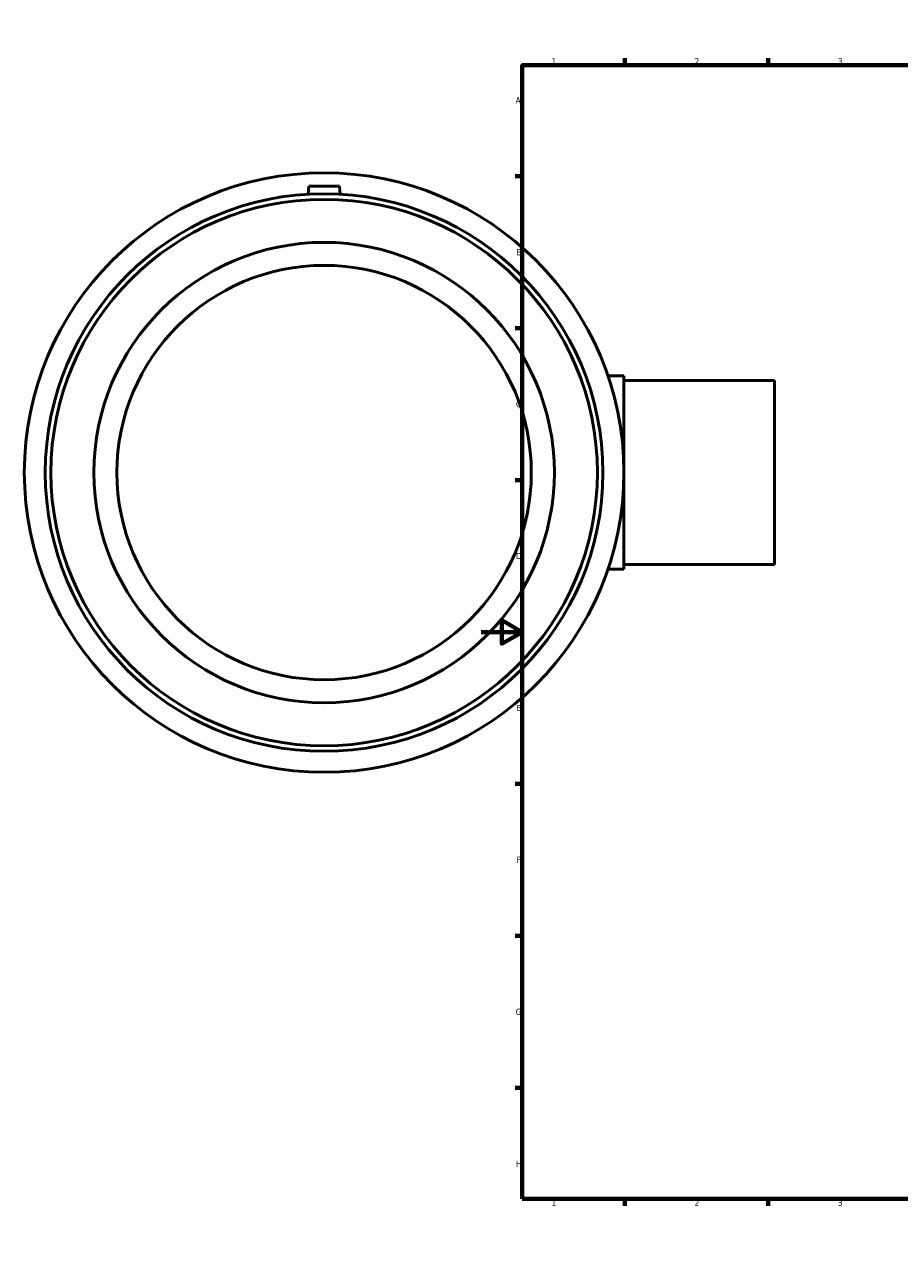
# Model space of a CAD drawing. Header units: millimetres. Extents: x -402 to 1605, y -275 to 1279.
# Tile 1 of 6: x -223 to 204, y 0 to 594. Entities that reach past the tile are written whole.
import ezdxf

# ---------------------------------------------------------------- set-up
doc = ezdxf.new("R2010")
doc.units = ezdxf.units.MM
doc.layers.add('Border (ANSI)', color=7, linetype='Continuous', lineweight=70)
doc.layers.add('Visible (ANSI)', color=7, linetype='Continuous', lineweight=50)
doc.styles.add('Note Text (ANSI)', font='tahoma.ttf')

# ---------------------------------------------------------------- blocks, each defined once
blk = doc.blocks.new('Borders Default Border')
at = {"layer": 'Border (ANSI)'}
for p, q in [((70.08, 574), (70.08, 577.45)), ((140.17, 574), (140.17, 577.45)), ((210.25, 574), (210.25, 577.45)), ((280.33, 574), (280.33, 577.45)), ((350.42, 574), (350.42, 577.45)), ((490.58, 574), (490.58, 577.45)), ((560.67, 574), (560.67, 577.45)), ((630.75, 574), (630.75, 577.45)), ((700.83, 574), (700.83, 577.45)), ((770.92, 574), (770.92, 577.45)), ((20, 519.75), (16.55, 519.75)), ((821, 519.75), (824.45, 519.75)), ((20, 445.5), (16.55, 445.5)), ((821, 445.5), (824.45, 445.5)), ((20, 371.25), (16.55, 371.25)), ((821, 371.25), (824.45, 371.25)), ((20, 222.75), (16.55, 222.75)), ((821, 222.75), (824.45, 222.75)), ((20, 148.5), (16.55, 148.5)), ((821, 148.5), (824.45, 148.5)), ((20, 74.25), (16.55, 74.25)), ((821, 74.25), (824.45, 74.25)), ((70.08, 20), (70.08, 16.55)), ((140.17, 20), (140.17, 16.55)), ((210.25, 20), (210.25, 16.55)), ((280.33, 20), (280.33, 16.55)), ((350.42, 20), (350.42, 16.55)), ((490.58, 20), (490.58, 16.55)), ((560.67, 20), (560.67, 16.55)), ((630.75, 20), (630.75, 16.55)), ((700.83, 20), (700.83, 16.55)), ((770.92, 20), (770.92, 16.55))]:
    blk.add_line(p, q, dxfattribs=at)
at = {"layer": 'Border (ANSI)', "flags": 128}
for points in [[(420.5, 594), (420.5, 574), (414.73, 584), (426.27, 584), (420.5, 574)], [(20, 20), (20, 574), (821, 574), (821, 20), (20, 20)], [(0, 297), (20, 297), (10, 302.77), (10, 291.23), (20, 297)], [(841, 297), (821, 297), (831, 302.77), (831, 291.23), (821, 297)], [(420.5, 0), (420.5, 20), (414.73, 10), (426.27, 10), (420.5, 20)]]:
    blk.add_lwpolyline(points, dxfattribs=at)
at = {"layer": 'Border (ANSI)', "color": 230, "true_color": 0xff0080, "attachment_point": 7, "style": 'Note Text (ANSI)'}
for s, insert, char_height in [('1', (34.35, 574.4), 3.05), ('2', (104.2, 574.4), 3.05), ('3', (174.26, 574.34), 3.05), ('4', (244.23, 574.4), 3.05), ('5', (314.48, 574.34), 3.05), ('6', (384.49, 574.34), 3.05), ('7', (454.6, 574.4), 3.05), ('8', (524.63, 574.33), 3.05), ('9', (594.7, 574.34), 3.05), ('10', (663.96, 574.34), 3.048), ('11', (734.04, 574.4), 3.048), ('12', (804.13, 574.4), 3.048), ('A', (16.78, 555.35), 3.05), ('A', (821.63, 555.35), 3.05), ('B', (17.15, 481.1), 3.05), ('B', (821.99, 481.1), 3.05), ('C', (16.95, 406.8), 3.05), ('C', (821.8, 406.8), 3.05), ('D', (16.96, 332.6), 3.05), ('D', (821.81, 332.6), 3.05), ('E', (17.21, 258.35), 3.05), ('E', (822.05, 258.35), 3.05), ('F', (17.29, 184.1), 3.05), ('F', (822.14, 184.1), 3.05), ('G', (16.81, 109.79), 3.05), ('G', (821.66, 109.79), 3.05), ('H', (16.97, 35.6), 3.05), ('H', (821.81, 35.6), 3.05), ('1', (34.35, 16.55), 3.05), ('2', (104.2, 16.55), 3.05), ('3', (174.26, 16.49), 3.05), ('4', (244.23, 16.55), 3.05), ('5', (314.48, 16.49), 3.05), ('6', (384.49, 16.49), 3.05), ('7', (454.6, 16.55), 3.05), ('8', (524.63, 16.48), 3.05), ('9', (594.7, 16.49), 3.05), ('10', (663.96, 16.49), 3.048), ('11', (734.04, 16.55), 3.048), ('12', (804.13, 16.55), 3.048)]:
    blk.add_mtext(s, dxfattribs=dict(at, insert=insert, char_height=char_height))

msp = doc.modelspace()

# ---------------------------------------------------------------- linework, layer by layer
at = {"layer": 'Visible (ANSI)'}
for p, q in [((-84.291, 514.927), (-84.64, 510.946)), ((-69.291, 514.927), (-84.291, 514.927)), ((-69.291, 514.927), (-68.943, 510.946)), ((69.709, 422.177), (61.88, 422.177)), ((69.709, 422.177), (69.709, 327.677)), ((143.209, 419.927), (69.709, 419.927)), ((143.209, 329.927), (143.209, 419.927)), ((69.709, 327.677), (61.88, 327.677)), ((143.209, 329.927), (69.709, 329.927))]:
    msp.add_line(p, q, dxfattribs=at)
for radius in [146.5, 136.245, 133.52, 112.5, 101.25]:
    msp.add_circle((-76.791, 374.927), radius, dxfattribs=at)

# ---------------------------------------------------------------- block references
msp.add_blockref('Borders Default Border', (0, 0))

doc.saveas('drawing.dxf')
